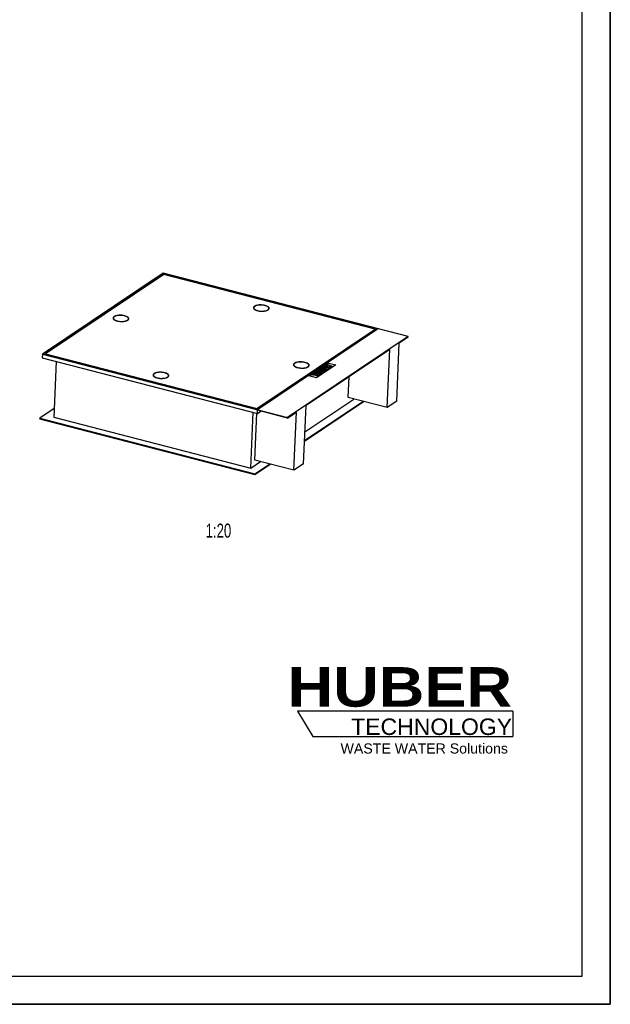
# Model space of a CAD drawing. Header units: millimetres. Extents: x 0 to 8400, y 0 to 5940.
# Tile 6 of 7: x 6300 to 8400, y 0 to 3499. Entities that reach past the tile are written whole.
import ezdxf

# ---------------------------------------------------------------- set-up
doc = ezdxf.new("R2010")
doc.units = ezdxf.units.MM
doc.header["$LTSCALE"] = 462
doc.layers.get('0').update_dxf_attribs({"linetype": 'CONTINUOUS'})
for name, color, linetype in [('005_AXIS', 7, 'CONTINUOUS'), ('007_CURVES', 7, 'CONTINUOUS'), ('052_SYMBOLS', 7, 'CONTINUOUS'), ('HUBER_Logo_BL2', 7, 'CONTINUOUS')]:
    doc.layers.add(name, color=color, linetype=linetype)
doc.styles.get("Standard").update_dxf_attribs({"font": 'txt', "width": 0.7})
doc.styles.add('TEXTSTYLE_2', font='ariblk.ttf')
doc.styles.add('TEXTSTYLE_3', font='arial.ttf')

# ---------------------------------------------------------------- blocks, each defined once
blk = doc.blocks.new('HUBER_LOGO_BL2', base_point=(7675, 1007.5))
at = {"layer": 'HUBER_Logo_BL2', "color": 5, "linetype": 'CONTINUOUS'}
for p, q in [((8052.9, 1042), (7287.9, 1042)), ((7287.9, 1042), (7341.9, 952)), ((8052.9, 1042), (8052.9, 952)), ((7341.9, 952), (8052.9, 952))]:
    blk.add_line(p, q, dxfattribs=at)
at = {"layer": 'HUBER_Logo_BL2', "color": 2, "linetype": 'CONTINUOUS', "attachment_point": 3, "line_spacing_factor": 0.78}
for s, insert, char_height, width, style in [('HUBER\\P\\fArial;\\H58.5;TECHNOLOGY ', (8050.7, 1198.2), 140.4, 775.343, 'TEXTSTYLE_2'), ('WASTE WATER Solutions', (8036, 927.2), 36, 594.067, 'TEXTSTYLE_3')]:
    blk.add_mtext(s, dxfattribs=dict(at, insert=insert, char_height=char_height, width=width, style=style))

msp = doc.modelspace()

# ---------------------------------------------------------------- linework, layer by layer
at = {"color": 7, "linetype": 'CONTINUOUS'}
for p, q in [((8400, 0), (8400, 5940)), ((6810.05, 2597.97), (6380.87, 2310.44)), ((6810.81, 2596.86), (6383.59, 2310.65)), ((6813.11, 2593.55), (6391.76, 2311.26)), ((7681.55, 2372.76), (6810.05, 2597.97)), ((6810.6, 2591.86), (6810.81, 2596.86)), ((7572.5, 2400.03), (6810.81, 2596.86)), ((7564.34, 2399.42), (6813.11, 2593.55)), ((7142.91, 2115.3), (7564.26, 2397.59)), ((7142.99, 2117.14), (7564.34, 2399.42)), ((7145.28, 2113.82), (7572.5, 2400.03)), ((7560.51, 2392), (7557.2, 2392.85)), ((7564.34, 2399.42), (7564.26, 2397.59)), ((7681.55, 2372.76), (7252.37, 2085.24)), ((7640.82, 2143.18), (7649.69, 2349.64)), ((7681.47, 2370.93), (7649.69, 2349.64)), ((7681.47, 2370.93), (7681.55, 2372.76)), ((6380.87, 2310.44), (6380.32, 2297.6)), ((6380.87, 2310.44), (7252.37, 2085.24)), ((6383.59, 2310.65), (7145.28, 2113.82)), ((6391.76, 2311.26), (6391.68, 2309.43)), ((6391.68, 2309.43), (7142.91, 2115.3)), ((6391.76, 2311.26), (7142.99, 2117.14)), ((7615.48, 2326.72), (7318.28, 2127.61)), ((7606.6, 2120.25), (7615.48, 2326.72)), ((6380.32, 2297.6), (7145.5, 2099.87)), ((6396.05, 2308.3), (6395.11, 2307.67)), ((6429.94, 2284.77), (6421.42, 2086.66)), ((7468.04, 2156.06), (7471.22, 2230.07)), ((7312.87, 2001.67), (7522.36, 2142.02)), ((7312.95, 2003.51), (7520.44, 2142.52)), ((7314.27, 2034.33), (7488.19, 2150.85)), ((7606.6, 2120.25), (7468.04, 2156.06)), ((7640.82, 2143.18), (7606.6, 2120.25)), ((6422.75, 2117.48), (6371.09, 2082.87)), ((7122.11, 1905.59), (7130.62, 2103.71)), ((7136.62, 1934.03), (7143.77, 2100.31)), ((7142.99, 2117.14), (7142.91, 2115.3)), ((7145.5, 2099.87), (7145.97, 2110.88)), ((7145.5, 2099.87), (7157.49, 2107.9)), ((7252.29, 2083.4), (7145.97, 2110.88)), ((7252.29, 2083.4), (7284.07, 2104.69)), ((7275.19, 1898.22), (7284.07, 2104.69)), ((7309.41, 1921.15), (7318.28, 2127.61)), ((6371.09, 2082.87), (6371.01, 2081.04)), ((6371.01, 2081.04), (7136.19, 1883.31)), ((6371.09, 2082.87), (7136.27, 1885.14)), ((6421.42, 2086.66), (7122.11, 1905.59)), ((7252.29, 2083.4), (7252.37, 2085.24)), ((7122.11, 1905.59), (7156.78, 1928.82)), ((7275.19, 1898.22), (7136.62, 1934.03)), ((7136.19, 1883.31), (7190.95, 1919.99)), ((7136.27, 1885.14), (7189.03, 1920.49)), ((7309.41, 1921.15), (7275.19, 1898.22)), ((7136.27, 1885.14), (7136.19, 1883.31)), ((0, 0), (8400, 0))]:
    msp.add_line(p, q, dxfattribs=at)
at = {"color": 3, "linetype": 'CONTINUOUS'}
for p, q in [((8400, 5940), (8400, 0)), ((8400, 0), (0, 0))]:
    msp.add_line(p, q, dxfattribs=at)
at = {"color": 5, "linetype": 'CONTINUOUS'}
for p, q in [((8300, 100), (8300, 5840)), ((100, 100), (8300, 100))]:
    msp.add_line(p, q, dxfattribs=at)
at = {"layer": '005_AXIS', "color": 7, "linetype": 'CONTINUOUS'}
for p, q in [((7132.02, 2473.52), (7132.1, 2475.35)), ((7185.97, 2471.2), (7186.05, 2473.04)), ((6632.9, 2436.86), (6632.98, 2438.7)), ((6686.85, 2434.55), (6686.93, 2436.38)), ((7274.32, 2271.11), (7274.4, 2272.95)), ((7328.27, 2268.8), (7328.35, 2270.63)), ((6775.19, 2234.46), (6775.27, 2236.3)), ((6829.14, 2232.14), (6829.22, 2233.98))]:
    msp.add_line(p, q, dxfattribs=at)
for points, knots in [([(7172.76, 2483.36), (7170.57, 2483.93), (7165.98, 2484.81), (7158.95, 2485.4), (7151.93, 2485.29), (7145.37, 2484.49), (7139.69, 2483.05), (7135.74, 2481.3), (7133.38, 2479.59), (7132.14, 2478.28), (7131.34, 2476.88), (7131.12, 2475.88), (7131.1, 2475.4)], [0, 0, 0, 0, 0.149743, 0.3074875, 0.4644732, 0.6120156, 0.7424213, 0.8501086, 0.8948338, 0.9338399, 0.9682411, 1, 1, 1, 1]), ([(7186.05, 2473.04), (7186.08, 2473.63), (7185.84, 2474.93), (7184.73, 2476.73), (7182.95, 2478.41), (7180.54, 2479.97), (7177.57, 2481.37), (7172.77, 2483.05), (7165.94, 2484.47), (7157.35, 2485.11), (7148.93, 2484.66), (7142.47, 2483.38), (7138.15, 2481.77), (7136.34, 2480.8), (7135.55, 2480.28)], [0, 0, 0, 0, 0.032266, 0.0687481, 0.1120977, 0.1633455, 0.2224327, 0.288616, 0.437095, 0.5963488, 0.7518959, 0.8898749, 0.9488602, 1, 1, 1, 1]), ([(7131.1, 2475.4), (7131.08, 2474.9), (7131.22, 2473.83), (7131.97, 2472.31), (7133.19, 2470.84), (7135.58, 2468.86), (7139.68, 2466.74), (7143.35, 2465.55), (7145.39, 2465.03)], [0, 0, 0, 0, 0.0804222, 0.1680738, 0.2682008, 0.3836431, 0.6625976, 1, 1, 1, 1]), ([(7132.41, 2476.78), (7132.26, 2476.6), (7131.72, 2475.91), (7131.32, 2475.1), (7131.16, 2474.48)], [0, 0, 0, 0, 0.2689267, 1, 1, 1, 1]), ([(7132.02, 2473.52), (7132.02, 2473.4), (7132.02, 2472.92), (7132.1, 2472.44), (7132.2, 2472.09)], [0, 0, 0, 0, 0.2467692, 1, 1, 1, 1]), ([(7132.1, 2475.35), (7132.08, 2474.76), (7132.31, 2473.46), (7133.42, 2471.66), (7135.21, 2469.98), (7137.61, 2468.42), (7140.58, 2467.02), (7145.39, 2465.34), (7152.21, 2463.92), (7160.81, 2463.28), (7169.22, 2463.73), (7175.68, 2465.01), (7180.01, 2466.62), (7181.82, 2467.59), (7182.61, 2468.11)], [0, 0, 0, 0, 0.032266, 0.0687481, 0.1120977, 0.1633455, 0.2224327, 0.288616, 0.437095, 0.5963488, 0.7518959, 0.8898749, 0.9488602, 1, 1, 1, 1]), ([(7135.55, 2480.28), (7135.04, 2479.93), (7134.12, 2479.23), (7133.02, 2478.01), (7132.31, 2476.72), (7132.12, 2475.8), (7132.1, 2475.35)], [0, 0, 0, 0, 0.2957975, 0.5552778, 0.7858516, 1, 1, 1, 1]), ([(7145.39, 2465.03), (7147.59, 2464.46), (7152.18, 2463.58), (7159.2, 2462.99), (7166.22, 2463.1), (7172.78, 2463.9), (7178.46, 2465.34), (7182.42, 2467.09), (7184.77, 2468.8), (7186.02, 2470.11), (7186.82, 2471.51), (7187.03, 2472.51), (7187.05, 2472.99)], [0, 0, 0, 0, 0.149743, 0.3074875, 0.4644732, 0.6120156, 0.7424213, 0.8501086, 0.8948338, 0.9338399, 0.9682411, 1, 1, 1, 1]), ([(7187.05, 2472.99), (7187.07, 2473.49), (7186.93, 2474.56), (7186.19, 2476.08), (7184.96, 2477.55), (7182.57, 2479.53), (7178.48, 2481.65), (7174.8, 2482.84), (7172.76, 2483.36)], [0, 0, 0, 0, 0.0804222, 0.1680738, 0.2682008, 0.3836431, 0.6625976, 1, 1, 1, 1]), ([(7182.61, 2468.11), (7183.12, 2468.46), (7184.03, 2469.16), (7185.13, 2470.38), (7185.84, 2471.67), (7186.03, 2472.59), (7186.05, 2473.04)], [0, 0, 0, 0, 0.2957975, 0.5552778, 0.7858516, 1, 1, 1, 1]), ([(7185.67, 2469.78), (7185.71, 2469.9), (7185.87, 2470.35), (7185.96, 2470.84), (7185.97, 2471.2)], [0, 0, 0, 0, 0.2555617, 1, 1, 1, 1]), ([(7186.92, 2472.07), (7186.88, 2472.28), (7186.68, 2473.13), (7186.26, 2473.92), (7185.87, 2474.47)], [0, 0, 0, 0, 0.2353016, 1, 1, 1, 1]), ([(6631.98, 2438.74), (6631.95, 2438.24), (6632.1, 2437.18), (6632.84, 2435.65), (6634.06, 2434.19), (6636.45, 2432.21), (6640.55, 2430.08), (6644.22, 2428.9), (6646.26, 2428.37)], [0, 0, 0, 0, 0.0804222, 0.1680738, 0.2682008, 0.3836431, 0.6625976, 1, 1, 1, 1]), ([(6673.64, 2446.71), (6671.44, 2447.28), (6666.85, 2448.15), (6659.82, 2448.75), (6652.81, 2448.64), (6646.25, 2447.83), (6640.57, 2446.4), (6636.61, 2444.65), (6634.25, 2442.93), (6633.01, 2441.62), (6632.21, 2440.22), (6632, 2439.22), (6631.98, 2438.74)], [0, 0, 0, 0, 0.149743, 0.3074875, 0.4644732, 0.6120156, 0.7424213, 0.8501086, 0.8948338, 0.9338399, 0.9682411, 1, 1, 1, 1]), ([(6633.28, 2440.11), (6633.13, 2439.94), (6632.59, 2439.25), (6632.19, 2438.44), (6632.03, 2437.82)], [0, 0, 0, 0, 0.2688799, 1, 1, 1, 1]), ([(6633.28, 2440.11), (6633.13, 2439.93), (6632.59, 2439.24), (6632.19, 2438.44), (6632.03, 2437.82)], [0, 0, 0, 0, 0.2688309, 1, 1, 1, 1]), ([(6632.9, 2436.86), (6632.89, 2436.75), (6632.89, 2436.26), (6632.97, 2435.78), (6633.08, 2435.43)], [0, 0, 0, 0, 0.2467692, 1, 1, 1, 1]), ([(6632.98, 2438.7), (6632.95, 2438.1), (6633.18, 2436.8), (6634.3, 2435.01), (6636.08, 2433.32), (6638.48, 2431.77), (6641.45, 2430.37), (6646.26, 2428.69), (6653.08, 2427.27), (6661.68, 2426.63), (6670.1, 2427.07), (6676.55, 2428.35), (6680.88, 2429.96), (6682.69, 2430.93), (6683.48, 2431.46)], [0, 0, 0, 0, 0.032266, 0.0687481, 0.1120977, 0.1633455, 0.2224327, 0.288616, 0.437095, 0.5963488, 0.7518959, 0.8898749, 0.9488602, 1, 1, 1, 1]), ([(6636.42, 2443.62), (6635.91, 2443.28), (6634.99, 2442.58), (6633.89, 2441.36), (6633.19, 2440.06), (6632.99, 2439.14), (6632.98, 2438.7)], [0, 0, 0, 0, 0.2957975, 0.5552778, 0.7858516, 1, 1, 1, 1]), ([(6686.93, 2436.38), (6686.95, 2436.98), (6686.72, 2438.28), (6685.6, 2440.07), (6683.82, 2441.76), (6681.42, 2443.31), (6678.45, 2444.72), (6673.64, 2446.39), (6666.82, 2447.82), (6658.22, 2448.45), (6649.8, 2448.01), (6643.35, 2446.73), (6639.02, 2445.12), (6637.21, 2444.15), (6636.42, 2443.62)], [0, 0, 0, 0, 0.032266, 0.0687481, 0.1120977, 0.1633455, 0.2224327, 0.288616, 0.437095, 0.5963488, 0.7518959, 0.8898749, 0.9488602, 1, 1, 1, 1]), ([(6646.26, 2428.37), (6648.46, 2427.8), (6653.05, 2426.93), (6660.08, 2426.33), (6667.09, 2426.44), (6673.65, 2427.25), (6679.33, 2428.69), (6683.29, 2430.43), (6685.65, 2432.15), (6686.89, 2433.46), (6687.69, 2434.86), (6687.9, 2435.86), (6687.92, 2436.34)], [0, 0, 0, 0, 0.149743, 0.3074875, 0.4644732, 0.6120156, 0.7424213, 0.8501086, 0.8948338, 0.9338399, 0.9682411, 1, 1, 1, 1]), ([(6687.92, 2436.34), (6687.95, 2436.84), (6687.8, 2437.9), (6687.06, 2439.43), (6685.84, 2440.89), (6683.45, 2442.87), (6679.35, 2445), (6675.68, 2446.18), (6673.64, 2446.71)], [0, 0, 0, 0, 0.0804222, 0.1680738, 0.2682008, 0.3836431, 0.6625976, 1, 1, 1, 1]), ([(6683.48, 2431.46), (6683.99, 2431.8), (6684.91, 2432.51), (6686.01, 2433.72), (6686.72, 2435.02), (6686.91, 2435.94), (6686.93, 2436.38)], [0, 0, 0, 0, 0.2957975, 0.5552778, 0.7858516, 1, 1, 1, 1]), ([(6686.54, 2433.13), (6686.59, 2433.24), (6686.75, 2433.7), (6686.83, 2434.18), (6686.85, 2434.55)], [0, 0, 0, 0, 0.2555617, 1, 1, 1, 1]), ([(6687.79, 2435.42), (6687.76, 2435.62), (6687.56, 2436.48), (6687.13, 2437.27), (6686.75, 2437.81)], [0, 0, 0, 0, 0.2352984, 1, 1, 1, 1]), ([(7315.06, 2280.96), (7312.86, 2281.53), (7308.27, 2282.4), (7301.25, 2283), (7294.23, 2282.89), (7287.67, 2282.08), (7281.99, 2280.65), (7278.03, 2278.9), (7275.68, 2277.18), (7274.44, 2275.87), (7273.64, 2274.47), (7273.42, 2273.47), (7273.4, 2272.99)], [0, 0, 0, 0, 0.149743, 0.3074875, 0.4644732, 0.6120156, 0.7424213, 0.8501086, 0.8948338, 0.9338399, 0.9682411, 1, 1, 1, 1]), ([(7274.71, 2274.37), (7274.56, 2274.19), (7274.02, 2273.5), (7273.62, 2272.7), (7273.46, 2272.08)], [0, 0, 0, 0, 0.2689082, 1, 1, 1, 1]), ([(7277.84, 2277.87), (7277.33, 2277.53), (7276.42, 2276.83), (7275.32, 2275.61), (7274.61, 2274.31), (7274.42, 2273.39), (7274.4, 2272.95)], [0, 0, 0, 0, 0.2957975, 0.5552778, 0.7858516, 1, 1, 1, 1]), ([(7328.35, 2270.63), (7328.38, 2271.23), (7328.14, 2272.53), (7327.03, 2274.32), (7325.25, 2276.01), (7322.84, 2277.56), (7319.87, 2278.97), (7315.07, 2280.64), (7308.24, 2282.07), (7299.64, 2282.7), (7291.23, 2282.26), (7284.77, 2280.98), (7280.44, 2279.37), (7278.63, 2278.4), (7277.84, 2277.87)], [0, 0, 0, 0, 0.032266, 0.0687481, 0.1120977, 0.1633455, 0.2224327, 0.288616, 0.437095, 0.5963488, 0.7518959, 0.8898749, 0.9488602, 1, 1, 1, 1]), ([(7329.35, 2270.59), (7329.37, 2271.09), (7329.23, 2272.15), (7328.49, 2273.68), (7327.26, 2275.14), (7324.87, 2277.12), (7320.78, 2279.25), (7317.1, 2280.43), (7315.06, 2280.96)], [0, 0, 0, 0, 0.0804222, 0.1680738, 0.2682008, 0.3836431, 0.6625976, 1, 1, 1, 1]), ([(6815.93, 2244.31), (6813.74, 2244.87), (6809.15, 2245.75), (6802.12, 2246.34), (6795.1, 2246.23), (6788.54, 2245.43), (6782.86, 2243.99), (6778.91, 2242.24), (6776.55, 2240.53), (6775.31, 2239.22), (6774.51, 2237.82), (6774.29, 2236.82), (6774.27, 2236.34)], [0, 0, 0, 0, 0.149743, 0.3074875, 0.4644732, 0.6120156, 0.7424213, 0.8501086, 0.8948338, 0.9338399, 0.9682411, 1, 1, 1, 1]), ([(6778.72, 2241.22), (6778.21, 2240.88), (6777.29, 2240.17), (6776.19, 2238.95), (6775.48, 2237.66), (6775.29, 2236.74), (6775.27, 2236.3)], [0, 0, 0, 0, 0.2957975, 0.5552778, 0.7858516, 1, 1, 1, 1]), ([(6829.22, 2233.98), (6829.25, 2234.58), (6829.01, 2235.87), (6827.9, 2237.67), (6826.12, 2239.35), (6823.71, 2240.91), (6820.74, 2242.31), (6815.94, 2243.99), (6809.12, 2245.41), (6800.52, 2246.05), (6792.1, 2245.6), (6785.64, 2244.32), (6781.32, 2242.71), (6779.51, 2241.75), (6778.72, 2241.22)], [0, 0, 0, 0, 0.032266, 0.0687481, 0.1120977, 0.1633455, 0.2224327, 0.288616, 0.437095, 0.5963488, 0.7518959, 0.8898749, 0.9488602, 1, 1, 1, 1]), ([(6830.22, 2233.93), (6830.24, 2234.44), (6830.1, 2235.5), (6829.36, 2237.03), (6828.13, 2238.49), (6825.74, 2240.47), (6821.65, 2242.59), (6817.97, 2243.78), (6815.93, 2244.31)], [0, 0, 0, 0, 0.0804222, 0.1680738, 0.2682008, 0.3836431, 0.6625976, 1, 1, 1, 1]), ([(7273.4, 2272.99), (7273.38, 2272.49), (7273.52, 2271.43), (7274.26, 2269.9), (7275.49, 2268.44), (7277.88, 2266.46), (7281.97, 2264.33), (7285.65, 2263.15), (7287.69, 2262.62)], [0, 0, 0, 0, 0.0804222, 0.1680738, 0.2682008, 0.3836431, 0.6625976, 1, 1, 1, 1]), ([(7274.32, 2271.11), (7274.32, 2271), (7274.31, 2270.51), (7274.4, 2270.03), (7274.5, 2269.68)], [0, 0, 0, 0, 0.2467692, 1, 1, 1, 1]), ([(7274.4, 2272.95), (7274.37, 2272.35), (7274.61, 2271.05), (7275.72, 2269.26), (7277.5, 2267.57), (7279.91, 2266.02), (7282.88, 2264.62), (7287.68, 2262.94), (7294.51, 2261.52), (7303.11, 2260.88), (7311.52, 2261.32), (7317.98, 2262.6), (7322.3, 2264.21), (7324.12, 2265.18), (7324.9, 2265.71)], [0, 0, 0, 0, 0.032266, 0.0687481, 0.1120977, 0.1633455, 0.2224327, 0.288616, 0.437095, 0.5963488, 0.7518959, 0.8898749, 0.9488602, 1, 1, 1, 1]), ([(7287.69, 2262.62), (7289.89, 2262.05), (7294.47, 2261.18), (7301.5, 2260.58), (7308.52, 2260.69), (7315.08, 2261.5), (7320.76, 2262.94), (7324.72, 2264.68), (7327.07, 2266.4), (7328.31, 2267.71), (7329.11, 2269.11), (7329.33, 2270.11), (7329.35, 2270.59)], [0, 0, 0, 0, 0.149743, 0.3074875, 0.4644732, 0.6120156, 0.7424213, 0.8501086, 0.8948338, 0.9338399, 0.9682411, 1, 1, 1, 1]), ([(7324.9, 2265.71), (7325.41, 2266.05), (7326.33, 2266.76), (7327.43, 2267.97), (7328.14, 2269.27), (7328.33, 2270.19), (7328.35, 2270.63)], [0, 0, 0, 0, 0.2957975, 0.5552778, 0.7858516, 1, 1, 1, 1]), ([(7327.97, 2267.38), (7328.01, 2267.49), (7328.17, 2267.95), (7328.25, 2268.43), (7328.27, 2268.8)], [0, 0, 0, 0, 0.2555617, 1, 1, 1, 1]), ([(7329.21, 2269.67), (7329.18, 2269.87), (7328.98, 2270.73), (7328.56, 2271.52), (7328.17, 2272.06)], [0, 0, 0, 0, 0.2352995, 1, 1, 1, 1]), ([(7329.21, 2269.67), (7329.18, 2269.87), (7328.98, 2270.73), (7328.56, 2271.52), (7328.17, 2272.06)], [0, 0, 0, 0, 0.2352995, 1, 1, 1, 1]), ([(6774.27, 2236.34), (6774.25, 2235.84), (6774.4, 2234.77), (6775.14, 2233.25), (6776.36, 2231.78), (6778.75, 2229.81), (6782.85, 2227.68), (6786.52, 2226.49), (6788.56, 2225.97)], [0, 0, 0, 0, 0.0804222, 0.1680738, 0.2682008, 0.3836431, 0.6625976, 1, 1, 1, 1]), ([(6775.58, 2237.71), (6775.43, 2237.53), (6774.89, 2236.85), (6774.49, 2236.04), (6774.33, 2235.42)], [0, 0, 0, 0, 0.2688912, 1, 1, 1, 1]), ([(6775.19, 2234.46), (6775.19, 2234.34), (6775.19, 2233.86), (6775.27, 2233.38), (6775.37, 2233.03)], [0, 0, 0, 0, 0.2467692, 1, 1, 1, 1]), ([(6775.27, 2236.3), (6775.25, 2235.7), (6775.48, 2234.4), (6776.59, 2232.6), (6778.38, 2230.92), (6780.78, 2229.36), (6783.75, 2227.96), (6788.56, 2226.28), (6795.38, 2224.86), (6803.98, 2224.22), (6812.39, 2224.67), (6818.85, 2225.95), (6823.18, 2227.56), (6824.99, 2228.53), (6825.78, 2229.06)], [0, 0, 0, 0, 0.032266, 0.0687481, 0.1120977, 0.1633455, 0.2224327, 0.288616, 0.437095, 0.5963488, 0.7518959, 0.8898749, 0.9488602, 1, 1, 1, 1]), ([(6788.56, 2225.97), (6790.76, 2225.4), (6795.35, 2224.52), (6802.37, 2223.93), (6809.39, 2224.04), (6815.95, 2224.84), (6821.63, 2226.28), (6825.59, 2228.03), (6827.94, 2229.74), (6829.19, 2231.05), (6829.99, 2232.45), (6830.2, 2233.45), (6830.22, 2233.93)], [0, 0, 0, 0, 0.149743, 0.3074875, 0.4644732, 0.6120156, 0.7424213, 0.8501086, 0.8948338, 0.9338399, 0.9682411, 1, 1, 1, 1]), ([(6825.78, 2229.06), (6826.29, 2229.4), (6827.2, 2230.1), (6828.31, 2231.32), (6829.01, 2232.61), (6829.2, 2233.53), (6829.22, 2233.98)], [0, 0, 0, 0, 0.2957975, 0.5552778, 0.7858516, 1, 1, 1, 1]), ([(6828.84, 2230.72), (6828.88, 2230.84), (6829.04, 2231.3), (6829.13, 2231.78), (6829.14, 2232.14)], [0, 0, 0, 0, 0.2555617, 1, 1, 1, 1]), ([(6830.09, 2233.02), (6830.05, 2233.22), (6829.85, 2234.07), (6829.43, 2234.87), (6829.04, 2235.41)], [0, 0, 0, 0, 0.2352969, 1, 1, 1, 1])]:
    msp.add_open_spline(points, degree=3, knots=knots, dxfattribs=at)
at = {"layer": '007_CURVES', "color": 4, "linetype": 'CONTINUOUS'}
for p, q in [((7329.03, 2232.88), (7397.47, 2278.72)), ((7397.47, 2278.72), (7423.61, 2271.97)), ((7350.78, 2243.4), (7347.75, 2241.37)), ((7347.75, 2241.37), (7354.82, 2239.54)), ((7368.21, 2238.9), (7350.78, 2243.4)), ((7360.69, 2250.04), (7352.45, 2244.52)), ((7352.45, 2244.52), (7356.4, 2243.5)), ((7354.82, 2239.54), (7354.56, 2239.36)), ((7423.61, 2271.97), (7355.18, 2226.12)), ((7356.4, 2243.5), (7361.61, 2246.99)), ((7365.05, 2246.11), (7360.35, 2242.96)), ((7360.35, 2242.96), (7363.9, 2242.04)), ((7378.12, 2245.54), (7360.69, 2250.04)), ((7361.61, 2246.99), (7365.05, 2246.11)), ((7363.9, 2242.04), (7368.6, 2245.19)), ((7371.3, 2257.15), (7366.09, 2253.66)), ((7371.37, 2244.47), (7366.31, 2241.08)), ((7366.31, 2241.08), (7370.03, 2240.11)), ((7368.6, 2245.19), (7371.37, 2244.47)), ((7370.03, 2240.11), (7378.12, 2245.54)), ((7370.46, 2253.11), (7372, 2254.14)), ((7388.73, 2252.65), (7371.3, 2257.15)), ((7372, 2254.14), (7375.53, 2253.23)), ((7375.53, 2253.23), (7374, 2252.2)), ((7377.53, 2251.49), (7378.85, 2252.37)), ((7378.85, 2252.37), (7382.15, 2251.52)), ((7380.35, 2256.68), (7390.74, 2253.99)), ((7382.15, 2251.52), (7380.82, 2250.62)), ((7383.08, 2248.86), (7388.73, 2252.65)), ((7393.75, 2256.01), (7383.11, 2258.76)), ((7387.73, 2268.15), (7384.69, 2266.12)), ((7384.69, 2266.12), (7402.12, 2261.62)), ((7386.45, 2261), (7397.1, 2258.25)), ((7394.78, 2266.33), (7387.73, 2268.15)), ((7400.11, 2260.27), (7389.72, 2262.95)), ((7390.74, 2253.99), (7393.75, 2256.01)), ((7394.05, 2272.39), (7391.03, 2270.37)), ((7391.03, 2270.37), (7398.08, 2268.54)), ((7411.48, 2267.89), (7394.05, 2272.39)), ((7398.08, 2268.54), (7394.78, 2266.33)), ((7397.1, 2258.25), (7400.11, 2260.27)), ((7399.06, 2265.23), (7402.36, 2267.44)), ((7405.16, 2263.65), (7399.06, 2265.23)), ((7402.12, 2261.62), (7405.16, 2263.65)), ((7402.36, 2267.44), (7408.46, 2265.86)), ((7408.46, 2265.86), (7411.48, 2267.89)), ((7355.18, 2226.12), (7329.03, 2232.88)), ((7344.58, 2239.25), (7341.17, 2236.96)), ((7341.17, 2236.96), (7347.68, 2236.64)), ((7351.52, 2238.95), (7344.58, 2239.25)), ((7356.84, 2237.84), (7358.12, 2238.69)), ((7358.12, 2238.69), (7361.66, 2237.78)), ((7361.66, 2237.78), (7360.33, 2236.89)), ((7363.18, 2235.53), (7368.21, 2238.9))]:
    msp.add_line(p, q, dxfattribs=at)
for points in [[(7353.41, 2238.98), (7353.89, 2239.05), (7354.28, 2239.18), (7354.56, 2239.36)], [(7364.39, 2251.77), (7364.39, 2252.01), (7364.58, 2252.32), (7364.97, 2252.69)], [(7365.14, 2250.68), (7364.66, 2251.03), (7364.4, 2251.39), (7364.39, 2251.77)], [(7364.97, 2252.69), (7365.49, 2253.19), (7365.87, 2253.51), (7366.09, 2253.66)], [(7367.22, 2249.82), (7366.32, 2250.05), (7365.62, 2250.34), (7365.14, 2250.68)], [(7370.48, 2249.44), (7369.41, 2249.4), (7368.33, 2249.53), (7367.22, 2249.82)], [(7370.46, 2253.11), (7369.94, 2252.76), (7369.73, 2252.47), (7369.85, 2252.25)], [(7369.85, 2252.25), (7369.97, 2252.02), (7370.3, 2251.83), (7370.86, 2251.69)], [(7373.59, 2250.07), (7372.58, 2249.68), (7371.55, 2249.47), (7370.48, 2249.44)], [(7370.86, 2251.69), (7371.37, 2251.55), (7371.89, 2251.52), (7372.42, 2251.58)], [(7372.42, 2251.58), (7372.94, 2251.64), (7373.47, 2251.85), (7374, 2252.2)], [(7373.7, 2249.06), (7373.44, 2249.35), (7373.41, 2249.69), (7373.59, 2250.07)], [(7375.81, 2248.02), (7374.78, 2248.28), (7374.08, 2248.63), (7373.7, 2249.06)], [(7376.15, 2258.8), (7375.85, 2259.24), (7375.78, 2259.63), (7375.92, 2259.98)], [(7379.66, 2247.73), (7378.32, 2247.6), (7377.04, 2247.7), (7375.81, 2248.02)], [(7375.92, 2259.98), (7376.13, 2260.47), (7376.63, 2261), (7377.45, 2261.55)], [(7377.71, 2257.61), (7376.97, 2257.97), (7376.46, 2258.36), (7376.15, 2258.8)], [(7377.53, 2251.49), (7377.07, 2251.18), (7376.88, 2250.92), (7376.98, 2250.72)], [(7376.98, 2250.72), (7377.08, 2250.52), (7377.42, 2250.35), (7377.96, 2250.21)], [(7377.45, 2261.55), (7377.93, 2261.87), (7378.51, 2262.2), (7379.19, 2262.55)], [(7380.35, 2256.68), (7379.31, 2256.94), (7378.44, 2257.25), (7377.71, 2257.61)], [(7377.96, 2250.21), (7378.46, 2250.08), (7378.96, 2250.04), (7379.43, 2250.09)], [(7379.19, 2262.55), (7379.87, 2262.89), (7380.57, 2263.15), (7381.3, 2263.31)], [(7379.43, 2250.09), (7379.9, 2250.14), (7380.37, 2250.32), (7380.82, 2250.62)], [(7383.08, 2248.86), (7382.14, 2248.23), (7381, 2247.85), (7379.66, 2247.73)], [(7381.76, 2260.66), (7381.24, 2260.31), (7381.09, 2259.97), (7381.32, 2259.64)], [(7381.3, 2263.31), (7382.04, 2263.47), (7382.88, 2263.57), (7383.84, 2263.62)], [(7381.32, 2259.64), (7381.55, 2259.31), (7382.15, 2259.01), (7383.11, 2258.76)], [(7383.79, 2261.28), (7382.96, 2261.22), (7382.29, 2261.01), (7381.76, 2260.66)], [(7386.45, 2261), (7385.5, 2261.24), (7384.62, 2261.34), (7383.79, 2261.28)], [(7383.84, 2263.62), (7384.81, 2263.66), (7385.69, 2263.63), (7386.49, 2263.53)], [(7386.49, 2263.53), (7387.79, 2263.36), (7388.86, 2263.17), (7389.72, 2262.95)], [(7349.18, 2236.64), (7348.51, 2236.62), (7348.01, 2236.62), (7347.68, 2236.64)], [(7350.58, 2236.73), (7350.32, 2236.69), (7349.87, 2236.66), (7349.18, 2236.64)], [(7352.02, 2237.09), (7351.43, 2236.91), (7350.95, 2236.78), (7350.58, 2236.73)], [(7351.52, 2238.95), (7352.42, 2238.91), (7353.04, 2238.92), (7353.41, 2238.98)], [(7351.64, 2236.2), (7351.62, 2236.45), (7351.75, 2236.74), (7352.02, 2237.09)], [(7352.39, 2235.12), (7351.92, 2235.46), (7351.67, 2235.82), (7351.64, 2236.2)], [(7354.55, 2234.24), (7353.58, 2234.49), (7352.86, 2234.79), (7352.39, 2235.12)], [(7357.82, 2233.82), (7356.75, 2233.81), (7355.66, 2233.95), (7354.55, 2234.24)], [(7356.27, 2237.24), (7356.15, 2237.09), (7356.17, 2236.93), (7356.34, 2236.77)], [(7356.84, 2237.84), (7356.71, 2237.75), (7356.51, 2237.55), (7356.27, 2237.24)], [(7356.34, 2236.77), (7356.5, 2236.61), (7356.78, 2236.48), (7357.16, 2236.38)], [(7357.16, 2236.38), (7357.72, 2236.24), (7358.24, 2236.19), (7358.75, 2236.25)], [(7360.61, 2234.2), (7359.83, 2233.95), (7358.9, 2233.82), (7357.82, 2233.82)], [(7358.75, 2236.25), (7359.25, 2236.31), (7359.79, 2236.52), (7360.33, 2236.89)], [(7363.18, 2235.53), (7362.24, 2234.9), (7361.39, 2234.46), (7360.61, 2234.2)]]:
    msp.add_open_spline(points, degree=3, dxfattribs=at)

# ---------------------------------------------------------------- block references
at = {"layer": 'HUBER_Logo_BL2'}
msp.add_blockref('HUBER_LOGO_BL2', (7674.99, 1007.48), dxfattribs=at)

# ---------------------------------------------------------------- texts
at = {"layer": '052_SYMBOLS', "color": 2, "linetype": 'CONTINUOUS', "insert": (7052.26, 1708.31), "char_height": 50, "width": 187.5, "attachment_point": 3, "line_spacing_factor": 0.9}
msp.add_mtext('1:20', dxfattribs=at)

doc.saveas('drawing.dxf')
